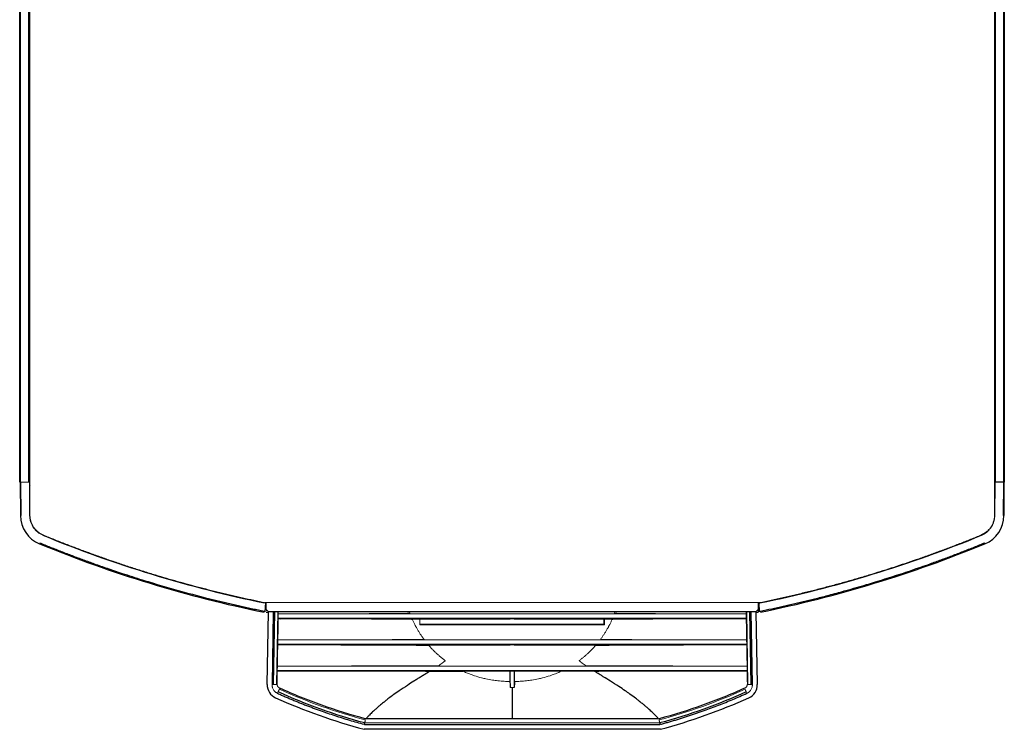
# Paper-space layout '_Top' of a CAD drawing. Header units: millimetres. Extents: x 148 to 468, y -947 to -485.
# Tile 1 of 3: x 148 to 468, y -947 to -716. Entities that reach past the tile are written whole.
import ezdxf

# ---------------------------------------------------------------- set-up
doc = ezdxf.new("R2010")
doc.units = ezdxf.units.MM

psp = doc.layouts.new('_Top')

# ---------------------------------------------------------------- linework, layer by layer
at = {"color": 7, "linetype": 'Continuous', "lineweight": 25}
for p, q in [((148.16, -866.8), (148.16, -521)), ((148.41, -866.8), (148.41, -521)), ((151.16, -866.8), (151.16, -521)), ((465.3, -521), (465.3, -866.8)), ((468.05, -521), (468.05, -866.8)), ((468.3, -521), (468.3, -866.8)), ((151.16, -743.82), (151.56, -743.81)), ((465.04, -743.82), (465.3, -743.82)), ((148.3, -866.8), (148.4, -877.73)), ((148.65, -877.72), (148.55, -866.8)), ((468.3, -866.8), (465.1, -866.8)), ((468.05, -866.8), (467.95, -877.72)), ((468.2, -877.73), (468.3, -866.8)), ((228.05, -906.16), (227.9, -909)), ((228.62, -932.7), (229.04, -909.04)), ((387.55, -909.05), (229.05, -909.05)), ((384.96, -932.73), (384.54, -909.05)), ((387.56, -909.04), (387.98, -932.7)), ((388.54, -908.53), (388.07, -908.53)), ((388.7, -909), (388.55, -906.16)), ((384.39, -911.19), (232.21, -911.19)), ((278.3, -913.1), (338.13, -913.1)), ((338.3, -913.3), (278.3, -913.3)), ((232.86, -918.19), (232.86, -918.19)), ((233.1, -918.19), (233.1, -918.19)), ((383.5, -918.19), (383.5, -918.19)), ((383.74, -918.19), (383.74, -918.19)), ((384.53, -919.69), (232.07, -919.69)), ((384.68, -928.19), (231.92, -928.19)), ((232.72, -926.69), (232.72, -926.69)), ((232.95, -926.69), (232.95, -926.69)), ((307.64, -928.29), (307.55, -928.38)), ((308.96, -928.29), (309.05, -928.38)), ((383.65, -926.69), (383.65, -926.69)), ((383.88, -926.69), (383.88, -926.69)), ((356.49, -947.27), (260.11, -947.27)), ((260.32, -945.68), (356.28, -945.68))]:
    psp.add_line(p, q, dxfattribs=at)
at = {"color": 144, "linetype": 'Continuous', "lineweight": 18}
for p, q in [((151.5, -520.98), (151.5, -877.59)), ((465.1, -877.59), (465.1, -521.07)), ((151.16, -759.34), (151.5, -759.34)), ((465.1, -759.34), (465.3, -759.34)), ((151.5, -838.7), (151.16, -838.7)), ((465.3, -838.7), (465.1, -838.7)), ((151.16, -854.9), (151.5, -854.91)), ((465.1, -854.9), (465.3, -854.9)), ((151.5, -866.8), (148.16, -866.8)), ((151.3, -866.8), (151.4, -877.7)), ((151.5, -867.2), (151.3, -867.2)), ((465.1, -866.95), (465.3, -866.95)), ((465.3, -867.2), (465.1, -867.2)), ((465.2, -877.7), (465.3, -866.8)), ((151.5, -869.55), (151.32, -869.55)), ((151.38, -870.45), (151.56, -870.35)), ((465.28, -869.55), (465.1, -869.55)), ((465.27, -870.44), (465.1, -870.44)), ((465.27, -870.45), (465.1, -870.45)), ((465.1, -872.24), (465.25, -872.24)), ((456.98, -885.57), (456.98, -885.62)), ((227.95, -906.05), (388.65, -906.05)), ((228.3, -908.3), (228.3, -906.05)), ((229.05, -909.05), (228.3, -908.3)), ((228.3, -908.74), (228.74, -908.74)), ((232.06, -909.05), (231.64, -932.73)), ((232.24, -909.69), (232.25, -909.05)), ((274.9, -909.05), (275.05, -909.51)), ((341.7, -909.05), (341.55, -909.51)), ((384.36, -909.69), (384.35, -909.05)), ((388.3, -908.3), (387.55, -909.05)), ((387.86, -908.74), (388.3, -908.74)), ((388.3, -906.05), (388.3, -908.3)), ((388.31, -908.53), (388.3, -909.23)), ((229.03, -909.23), (228.3, -909.23)), ((232.21, -911.4), (232.01, -911.4)), ((232.02, -911.33), (233.22, -911.33)), ((232.21, -911.19), (232.24, -909.69)), ((232.24, -909.69), (384.36, -909.69)), ((232.98, -911.4), (233.22, -911.33)), ((275.79, -911.38), (307.55, -911.38)), ((278.3, -913.3), (278.3, -911.38)), ((307.55, -911.38), (307.64, -911.29)), ((307.62, -911.3), (308.98, -911.3)), ((307.64, -911.29), (308.96, -911.29)), ((308.96, -911.29), (309.05, -911.38)), ((309.05, -911.38), (340.81, -911.38)), ((338.13, -911.38), (338.13, -913.1)), ((338.3, -911.38), (338.3, -913.3)), ((384.16, -909.69), (384.16, -909.69)), ((384.36, -909.69), (384.39, -911.19)), ((388.3, -909.23), (387.57, -909.23)), ((338.13, -913.1), (338.3, -913.3)), ((232.07, -919.69), (232.09, -918.19)), ((232.09, -918.19), (384.51, -918.19)), ((384.31, -918.19), (384.31, -918.19)), ((384.51, -918.19), (384.53, -919.69)), ((281.12, -919.88), (307.55, -919.88)), ((307.55, -919.88), (307.64, -919.79)), ((307.64, -919.79), (308.96, -919.79)), ((308.96, -919.79), (309.05, -919.88)), ((309.05, -919.88), (335.48, -919.88)), ((231.92, -928.19), (231.94, -926.69)), ((231.94, -926.69), (384.66, -926.69)), ((292.35, -928.38), (307.55, -928.38)), ((307.55, -928.38), (307.55, -931.7)), ((307.64, -928.29), (308.96, -928.29)), ((307.64, -933.69), (307.64, -928.29)), ((308.96, -928.29), (308.96, -933.69)), ((309.05, -928.38), (324.25, -928.38)), ((309.05, -931.7), (309.05, -928.38)), ((384.46, -926.69), (384.46, -926.69)), ((384.66, -926.69), (384.68, -928.19)), ((384.96, -932.73), (384.76, -932.46)), ((356.22, -945.2), (260.38, -945.2))]:
    psp.add_line(p, q, dxfattribs=at)
at = {"color": 8, "linetype": 'Continuous', "lineweight": 25}
for p, q in [((151.56, -740.9), (151.16, -740.9)), ((465.3, -740.9), (465.04, -740.9)), ((230.62, -909.05), (230.21, -932.73)), ((230.68, -932.73), (231.09, -909.05)), ((385.5, -909.05), (385.92, -932.73)), ((386.39, -932.73), (385.98, -909.05))]:
    psp.add_line(p, q, dxfattribs=at)
at = {"color": 7, "linetype": 'Continuous', "lineweight": 25, "flags": 128}
for points in [[(465.1, -868.35), (465.21, -868.31), (465.29, -868.28)], [(465.1, -868.35), (465.21, -868.31), (465.29, -868.28)], [(308.3, -943.85), (295.59, -943.85), (282.88, -943.85), (271.8, -943.85), (260.71, -943.85)], [(355.89, -943.85), (345.44, -943.85), (334.99, -943.85), (321.65, -943.85), (308.3, -943.85)]]:
    psp.add_lwpolyline(points, dxfattribs=at)
at = {"color": 144, "linetype": 'Continuous', "lineweight": 18, "flags": 128}
for points in [[(232.09, -918.19), (232.15, -914.69), (232.21, -911.19)], [(384.51, -918.19), (384.45, -914.69), (384.39, -911.19)], [(231.94, -926.69), (232, -923.19), (232.07, -919.69)], [(384.66, -926.69), (384.59, -923.19), (384.53, -919.69)]]:
    psp.add_lwpolyline(points, dxfattribs=at)
at = {"color": 7, "linetype": 'Continuous', "lineweight": 25}
for centre, radius, start, end in [((152.48, -867.2), 1.2, 191.879, 215.2475), ((158.39, -877.64), 10, 180.5, 247.6092), ((458.2, -877.64), 10, 292.3908, 359.5), ((308.3, -513.78), 400.53, 247.6092, 258.4056), ((308.3, -513.78), 400.53, 281.5944, 292.3908), ((308.3, -513.78), 403.53, 247.6092, 258.4646), ((308.3, -513.78), 403.53, 281.5354, 292.3908), ((233.25, -932.78), 4.62, 179.0036, 245.6505), ((383.35, -932.78), 4.62, 294.3495, 0.9964), ((308.3, -766.98), 186.61, 245.6457, 255.0367), ((308.3, -766.98), 186.61, 284.9633, 294.3543)]:
    psp.add_arc(centre, radius, start, end, dxfattribs=at)
at = {"color": 144, "linetype": 'Continuous', "lineweight": 18}
for centre, radius, start, end in [((230.45, -922.89), 9.84, 268.5854, 271.3302), ((231.14, -952.7), 19.98, 88.5636, 91.3167), ((385.46, -952.7), 19.98, 88.6833, 91.4364), ((386.15, -922.89), 9.84, 268.6698, 271.4146), ((209.21, -925.15), 25.05, 335.4755, 336.57), ((407.39, -925.15), 25.05, 203.43, 204.5245)]:
    psp.add_arc(centre, radius, start, end, dxfattribs=at)
for points, knots in [([(148.55, -866.8), (148.48, -866.8), (148.42, -866.8), (148.33, -866.8), (148.3, -866.8), (148.3, -866.8)], [0, 0, 0, 0, 0.5, 0.5, 1, 1, 1, 1]), ([(468.3, -866.8), (468.3, -866.8), (468.27, -866.8), (468.18, -866.8), (468.12, -866.8), (468.05, -866.8)], [0, 0, 0, 0, 0.5, 0.5, 1, 1, 1, 1]), ([(151.4, -877.7), (151.4, -877.78), (151.4, -877.95), (151.42, -878.2), (151.44, -878.45), (151.47, -878.7), (151.52, -878.94), (151.57, -879.19), (151.63, -879.43), (151.77, -879.93), (152.05, -880.66), (152.57, -881.57), (153.22, -882.4), (153.86, -882.99), (154.41, -883.4), (154.83, -883.67), (155.27, -883.91), (155.57, -884.04), (155.73, -884.11)], [0, 0, 0, 0, 0.030711, 0.061306, 0.091824, 0.122305, 0.152788, 0.183312, 0.213918, 0.244643, 0.372299, 0.500019, 0.627675, 0.755395, 0.816692, 0.877681, 0.938679, 1, 1, 1, 1]), ([(151.5, -877.59), (151.5, -877.67), (151.5, -877.84), (151.52, -878.09), (151.54, -878.34), (151.57, -878.59), (151.61, -878.83), (151.66, -879.08), (151.72, -879.32), (151.86, -879.82), (152.14, -880.55), (152.65, -881.47), (153.3, -882.3), (153.94, -882.89), (154.48, -883.3), (154.9, -883.57), (155.34, -883.81), (155.65, -883.95), (155.8, -884.01)], [0, 0, 0, 0, 0.030703, 0.061288, 0.091795, 0.122264, 0.152735, 0.183249, 0.213844, 0.244561, 0.372257, 0.500019, 0.627715, 0.755478, 0.816756, 0.877723, 0.938697, 1, 1, 1, 1]), ([(460.8, -884.01), (460.87, -883.98), (461.03, -883.92), (461.25, -883.81), (461.48, -883.69), (461.69, -883.57), (461.91, -883.44), (462.11, -883.3), (462.32, -883.15), (462.72, -882.83), (463.3, -882.3), (463.95, -881.47), (464.46, -880.55), (464.77, -879.74), (464.94, -879.08), (465.03, -878.59), (465.09, -878.09), (465.1, -877.75), (465.1, -877.59)], [0, 0, 0, 0, 0.030703, 0.061288, 0.091795, 0.122264, 0.152735, 0.183249, 0.213844, 0.244561, 0.372257, 0.500019, 0.627715, 0.755478, 0.816756, 0.877723, 0.938697, 1, 1, 1, 1]), ([(460.87, -884.11), (460.95, -884.08), (461.1, -884.01), (461.33, -883.9), (461.55, -883.79), (461.77, -883.67), (461.98, -883.53), (462.19, -883.4), (462.39, -883.25), (462.8, -882.93), (463.38, -882.4), (464.03, -881.57), (464.55, -880.66), (464.86, -879.85), (465.04, -879.19), (465.13, -878.7), (465.19, -878.2), (465.2, -877.87), (465.2, -877.7)], [0, 0, 0, 0, 0.030711, 0.061306, 0.091824, 0.122305, 0.152788, 0.183312, 0.213918, 0.244643, 0.372299, 0.500019, 0.627675, 0.755395, 0.816692, 0.877681, 0.938679, 1, 1, 1, 1]), ([(155.8, -884.01), (156.42, -884.27), (157.64, -884.77), (159.49, -885.51), (161.34, -886.25), (163.19, -886.97), (165.04, -887.69), (166.9, -888.4), (168.76, -889.09), (170.63, -889.78), (172.49, -890.46), (174.37, -891.13), (176.24, -891.79), (178.12, -892.44), (180, -893.08), (181.88, -893.72), (183.77, -894.34), (185.66, -894.95), (187.56, -895.56), (189.45, -896.15), (191.93, -896.91), (194.97, -897.83), (198.6, -898.88), (202.24, -899.9), (205.89, -900.88), (209.54, -901.83), (213.2, -902.74), (216.88, -903.62), (220.56, -904.47), (224.25, -905.28), (226.71, -905.79), (227.95, -906.05)], [0, 0, 0, 0, 0.026332, 0.0526586, 0.0789803, 0.1052978, 0.1316118, 0.1579229, 0.1842318, 0.2105391, 0.2368455, 0.2631516, 0.289458, 0.3157655, 0.3420746, 0.368386, 0.3947004, 0.4210185, 0.4473407, 0.4736679, 0.5000007, 0.5500267, 0.600035, 0.6500301, 0.7000165, 0.7499985, 0.7999807, 0.8499675, 0.8999633, 0.9499727, 1, 1, 1, 1]), ([(388.65, -906.05), (389.3, -905.92), (390.6, -905.65), (392.55, -905.23), (394.49, -904.81), (396.43, -904.38), (398.37, -903.94), (400.3, -903.48), (402.24, -903.02), (404.17, -902.55), (406.1, -902.07), (408.02, -901.58), (409.94, -901.08), (411.87, -900.57), (413.78, -900.05), (415.7, -899.52), (417.61, -898.99), (419.53, -898.44), (421.43, -897.88), (423.34, -897.31), (425.82, -896.56), (428.85, -895.62), (432.45, -894.47), (436.04, -893.28), (439.61, -892.06), (443.17, -890.8), (446.72, -889.51), (450.26, -888.19), (453.78, -886.83), (457.3, -885.44), (459.63, -884.49), (460.8, -884.01)], [0, 0, 0, 0, 0.026332, 0.052659, 0.07898, 0.105298, 0.131612, 0.157923, 0.184232, 0.210539, 0.236845, 0.263152, 0.289458, 0.315765, 0.342075, 0.368386, 0.3947, 0.421018, 0.447341, 0.473668, 0.500001, 0.550027, 0.600035, 0.65003, 0.700016, 0.749999, 0.799981, 0.849967, 0.899963, 0.949973, 1, 1, 1, 1]), ([(275.05, -909.51), (275, -909.51), (274.92, -909.51), (274.8, -909.52), (274.69, -909.52), (274.56, -909.52), (274.36, -909.52), (274.04, -909.53), (273.6, -909.54), (272.88, -909.55), (271.9, -909.56), (270.32, -909.57), (268.19, -909.59), (264.81, -909.61), (260.25, -909.64), (254.8, -909.66), (249.11, -909.67), (243.52, -909.68), (239.27, -909.69), (236.46, -909.69), (235.29, -909.69), (234.35, -909.69), (233.71, -909.69), (233.16, -909.69), (232.69, -909.69), (232.39, -909.69), (232.24, -909.69)], [0, 0, 0, 0, 0.004852, 0.009029, 0.012617, 0.015691, 0.022669, 0.031381, 0.045749, 0.06282, 0.093802, 0.125584, 0.184456, 0.250527, 0.366895, 0.500302, 0.622237, 0.750198, 0.87503, 0.90625, 0.937481, 0.953224, 0.96873, 0.979935, 0.990351, 1, 1, 1, 1]), ([(275.79, -911.38), (275.85, -911.52), (275.98, -911.81), (276.17, -912.25), (276.38, -912.69), (276.58, -913.09), (276.75, -913.44), (276.9, -913.72), (277.06, -914.03), (277.26, -914.4), (277.59, -914.96), (278.01, -915.65), (278.54, -916.47), (279.07, -917.25), (279.44, -917.76), (279.63, -918.01)], [0, 0, 0, 0, 0.0617707, 0.1241126, 0.1870186, 0.2504864, 0.3004538, 0.3379072, 0.3753416, 0.437701, 0.5000492, 0.6290992, 0.7553966, 0.8790104, 1, 1, 1, 1]), ([(340.81, -911.38), (340.75, -911.52), (340.62, -911.81), (340.43, -912.25), (340.22, -912.69), (340.02, -913.09), (339.85, -913.44), (339.7, -913.72), (339.54, -914.03), (339.34, -914.4), (339.01, -914.96), (338.59, -915.65), (338.06, -916.47), (337.53, -917.25), (337.16, -917.76), (336.97, -918.01)], [0, 0, 0, 0, 0.0617722, 0.1241145, 0.18702, 0.2504864, 0.3004538, 0.3379072, 0.3753416, 0.437701, 0.5000492, 0.6290934, 0.7553889, 0.8790046, 1, 1, 1, 1]), ([(341.55, -909.51), (341.6, -909.51), (341.68, -909.51), (341.8, -909.52), (341.91, -909.52), (342.05, -909.52), (342.24, -909.52), (342.56, -909.53), (343, -909.54), (343.72, -909.55), (344.71, -909.56), (346.28, -909.57), (348.41, -909.59), (351.79, -909.61), (356.34, -909.64), (361.8, -909.66), (367.48, -909.67), (373.08, -909.68), (377.33, -909.69), (380.14, -909.69), (381.31, -909.69), (382.25, -909.69), (382.89, -909.69), (383.44, -909.69), (383.91, -909.69), (384.21, -909.69), (384.36, -909.69)], [0, 0, 0, 0, 0.0048848, 0.0090941, 0.0127129, 0.0158162, 0.0228081, 0.0315186, 0.0458641, 0.0629157, 0.0939274, 0.1257485, 0.1844953, 0.2503845, 0.3667363, 0.5001531, 0.6220875, 0.7500542, 0.8750012, 0.906237, 0.9374793, 0.9532231, 0.9687322, 0.9799361, 0.9903514, 1, 1, 1, 1]), ([(279.63, -918.01), (279.58, -918.01), (279.5, -918.01), (279.37, -918.01), (279.25, -918.02), (279.15, -918.02), (279.03, -918.02), (278.89, -918.02), (278.68, -918.02), (278.45, -918.03), (278.13, -918.03), (277.7, -918.03), (276.91, -918.04), (275.78, -918.05), (274.37, -918.07), (273.23, -918.07), (272.26, -918.08), (271.53, -918.08), (270.86, -918.09), (270.37, -918.09), (270.07, -918.09), (269.84, -918.09), (269.7, -918.09), (269.59, -918.09), (269.53, -918.09), (269.47, -918.09), (269.41, -918.09), (269.35, -918.09), (269.27, -918.1), (269.18, -918.1), (269.05, -918.1), (268.84, -918.1), (268.5, -918.1), (268.09, -918.1), (267.7, -918.1), (267.36, -918.11), (267.1, -918.11), (266.87, -918.11), (266.62, -918.11), (266.19, -918.11), (264.83, -918.12), (261.61, -918.13), (256.65, -918.15), (250.57, -918.17), (245.48, -918.18), (241.33, -918.19), (238.86, -918.19), (236.8, -918.19), (235.26, -918.19), (233.96, -918.19), (233.08, -918.19), (232.57, -918.19), (232.25, -918.19), (232.09, -918.19)], [0, 0, 0, 0, 0.003812, 0.007253, 0.010355, 0.013146, 0.01565, 0.019786, 0.023491, 0.031339, 0.037095, 0.047005, 0.06263, 0.093867, 0.125163, 0.15643, 0.168812, 0.187688, 0.203327, 0.211604, 0.218975, 0.222243, 0.226801, 0.227779, 0.228758, 0.230715, 0.231693, 0.232672, 0.234628, 0.236585, 0.238542, 0.242456, 0.250284, 0.26005, 0.26875, 0.274704, 0.281589, 0.285501, 0.289413, 0.297237, 0.31288, 0.37541, 0.500242, 0.621565, 0.750128, 0.812093, 0.875025, 0.901075, 0.937478, 0.968727, 0.980287, 0.990699, 1, 1, 1, 1]), ([(336.97, -918.01), (337.02, -918.01), (337.1, -918.01), (337.23, -918.01), (337.35, -918.02), (337.46, -918.02), (337.58, -918.02), (337.72, -918.02), (337.93, -918.02), (338.16, -918.03), (338.48, -918.03), (338.91, -918.03), (339.71, -918.04), (340.85, -918.05), (342.14, -918.06), (343.28, -918.07), (344.25, -918.08), (345.1, -918.08), (345.76, -918.09), (346.16, -918.09), (346.4, -918.09), (346.58, -918.09), (346.8, -918.09), (346.95, -918.09), (347.07, -918.09), (347.17, -918.09), (347.26, -918.1), (347.39, -918.1), (347.58, -918.1), (347.82, -918.1), (348.12, -918.1), (348.46, -918.1), (348.77, -918.1), (349.02, -918.1), (349.18, -918.1), (349.36, -918.11), (349.54, -918.11), (349.74, -918.11), (349.99, -918.11), (350.42, -918.11), (351.77, -918.12), (355, -918.13), (359.96, -918.15), (366.03, -918.17), (371.12, -918.18), (375.27, -918.19), (377.75, -918.19), (379.8, -918.19), (381.34, -918.19), (382.64, -918.19), (383.52, -918.19), (384.03, -918.19), (384.35, -918.19), (384.51, -918.19)], [0, 0, 0, 0, 0.003849, 0.007328, 0.010467, 0.013296, 0.015838, 0.019983, 0.023701, 0.031559, 0.037385, 0.047274, 0.063007, 0.09455, 0.125898, 0.148926, 0.169743, 0.188294, 0.20388, 0.211675, 0.213769, 0.21947, 0.223369, 0.227266, 0.229215, 0.231164, 0.233112, 0.235061, 0.239619, 0.244836, 0.250652, 0.258447, 0.266241, 0.270795, 0.274035, 0.276847, 0.281829, 0.285727, 0.289624, 0.29742, 0.313016, 0.375461, 0.50039, 0.621672, 0.750183, 0.812142, 0.875067, 0.901095, 0.937507, 0.968744, 0.980297, 0.990702, 1, 1, 1, 1]), ([(281.12, -919.88), (281.25, -920.02), (281.5, -920.31), (281.88, -920.73), (282.26, -921.14), (282.65, -921.53), (283.03, -921.92), (283.42, -922.3), (283.8, -922.66), (284.19, -923.01), (284.58, -923.36), (284.97, -923.69), (285.35, -924.01), (285.74, -924.32), (286.13, -924.63), (286.39, -924.82), (286.51, -924.92)], [0, 0, 0, 0, 0.077658, 0.15431, 0.229968, 0.30464, 0.378334, 0.451061, 0.52284, 0.593687, 0.663619, 0.73265, 0.800793, 0.868059, 0.934459, 1, 1, 1, 1]), ([(335.48, -919.88), (335.35, -920.02), (335.1, -920.31), (334.72, -920.73), (334.34, -921.14), (333.95, -921.53), (333.57, -921.92), (333.18, -922.3), (332.8, -922.66), (332.41, -923.01), (332.02, -923.36), (331.63, -923.69), (331.25, -924.01), (330.86, -924.32), (330.47, -924.63), (330.21, -924.82), (330.09, -924.92)], [0, 0, 0, 0, 0.07766, 0.154314, 0.229974, 0.304647, 0.378342, 0.45107, 0.522849, 0.593697, 0.663628, 0.732659, 0.8008, 0.868064, 0.934462, 1, 1, 1, 1]), ([(286.51, -924.92), (286.5, -924.94), (286.44, -925), (286.34, -925.1), (286.22, -925.2), (286.1, -925.3), (285.97, -925.4), (285.78, -925.54), (285.44, -925.8), (284.96, -926.15), (284.54, -926.43), (284.36, -926.56)], [0, 0, 0, 0, 0.036429, 0.108926, 0.168811, 0.227968, 0.293931, 0.363677, 0.505651, 0.775101, 1, 1, 1, 1]), ([(330.09, -924.92), (330.11, -924.95), (330.17, -925.01), (330.3, -925.14), (330.47, -925.27), (330.63, -925.4), (330.82, -925.54), (331.17, -925.81), (331.66, -926.16), (332.07, -926.44), (332.24, -926.56)], [0, 0, 0, 0, 0.04171, 0.123588, 0.227882, 0.294102, 0.363501, 0.505339, 0.796652, 1, 1, 1, 1]), ([(231.84, -932.55), (231.84, -932.37), (231.85, -932.19), (231.85, -931.83), (231.86, -931.64), (231.87, -931.1), (231.87, -930.74), (231.89, -929.65), (231.91, -928.92), (231.92, -928.19)], [0, 0, 0, 0, 0.125, 0.125, 0.25, 0.25, 0.5, 0.5, 1, 1, 1, 1]), ([(284.36, -926.56), (284.19, -926.56), (283.85, -926.56), (283.33, -926.56), (282.8, -926.57), (282.26, -926.57), (281.71, -926.57), (281.14, -926.58), (280.55, -926.58), (279.96, -926.59), (279.35, -926.59), (278.72, -926.59), (278.08, -926.6), (277.43, -926.6), (276.76, -926.6), (276.08, -926.6), (275.38, -926.61), (274.66, -926.61), (273.93, -926.61), (273.18, -926.62), (272.41, -926.62), (270.87, -926.63), (268.52, -926.63), (265.3, -926.64), (261.94, -926.65), (258.58, -926.66), (255.21, -926.66), (252.45, -926.67), (250.21, -926.67), (249.04, -926.67), (248.35, -926.68), (248.18, -926.68), (248.04, -926.67), (247.91, -926.68), (247.52, -926.68), (246.89, -926.68), (246.21, -926.68), (245.65, -926.68), (245.24, -926.68), (244.82, -926.68), (244.41, -926.68), (243.99, -926.68), (243.49, -926.68), (242.8, -926.68), (241.14, -926.69), (239.15, -926.69), (237.33, -926.69), (236.22, -926.69), (235.11, -926.69), (234, -926.69), (233.13, -926.69), (232.57, -926.69), (232.18, -926.69), (231.94, -926.69)], [0, 0, 0, 0, 0.010349, 0.020882, 0.031613, 0.042546, 0.053686, 0.065035, 0.0766, 0.08839, 0.10041, 0.112669, 0.125174, 0.137932, 0.150951, 0.164238, 0.177801, 0.191645, 0.205779, 0.220207, 0.234938, 0.249977, 0.308788, 0.370081, 0.433835, 0.499978, 0.561085, 0.624914, 0.656015, 0.687402, 0.691308, 0.695215, 0.696575, 0.699122, 0.703029, 0.718658, 0.734288, 0.741845, 0.749919, 0.757735, 0.765551, 0.773384, 0.781183, 0.793758, 0.812441, 0.874939, 0.906189, 0.91522, 0.937444, 0.968711, 0.97786, 0.986595, 1, 1, 1, 1]), ([(292.35, -928.38), (292.51, -928.45), (292.87, -928.62), (293.48, -928.88), (294.2, -929.17), (295.05, -929.49), (296.44, -929.98), (298.02, -930.44), (299.99, -930.91), (301.75, -931.23), (303.39, -931.45), (304.66, -931.57), (305.66, -931.64), (306.62, -931.69), (307.25, -931.7), (307.55, -931.7)], [0, 0, 0, 0, 0.034347, 0.076429, 0.126313, 0.184085, 0.249849, 0.408227, 0.499081, 0.636947, 0.749579, 0.816448, 0.880514, 0.941765, 1, 1, 1, 1]), ([(324.25, -928.38), (324.09, -928.45), (323.71, -928.62), (323.1, -928.89), (322.37, -929.18), (321.53, -929.5), (320.11, -929.99), (318.54, -930.45), (316.57, -930.91), (314.86, -931.23), (313.21, -931.45), (311.94, -931.57), (310.94, -931.64), (309.98, -931.69), (309.35, -931.7), (309.05, -931.7)], [0, 0, 0, 0, 0.035429, 0.078058, 0.127952, 0.185191, 0.24987, 0.415618, 0.498796, 0.636665, 0.749281, 0.816236, 0.880381, 0.941702, 1, 1, 1, 1]), ([(332.24, -926.56), (332.41, -926.56), (332.75, -926.56), (333.27, -926.56), (333.8, -926.57), (334.34, -926.57), (334.9, -926.57), (335.47, -926.58), (336.05, -926.58), (336.65, -926.59), (337.26, -926.59), (337.88, -926.59), (338.52, -926.6), (339.17, -926.6), (339.84, -926.6), (340.52, -926.6), (341.22, -926.61), (341.94, -926.61), (342.67, -926.61), (343.42, -926.62), (344.18, -926.62), (345.72, -926.63), (348.08, -926.63), (351.3, -926.64), (354.66, -926.65), (358.02, -926.66), (361.39, -926.66), (364.15, -926.67), (366.38, -926.67), (367.56, -926.67), (368.25, -926.68), (368.42, -926.68), (368.56, -926.67), (368.69, -926.68), (369.08, -926.68), (369.71, -926.68), (370.39, -926.68), (370.94, -926.68), (371.36, -926.68), (371.78, -926.68), (372.19, -926.68), (372.61, -926.68), (373.1, -926.68), (373.79, -926.68), (375.45, -926.69), (377.45, -926.69), (379.27, -926.69), (380.38, -926.69), (381.49, -926.69), (382.6, -926.69), (383.47, -926.69), (384.03, -926.69), (384.42, -926.69), (384.66, -926.69)], [0, 0, 0, 0, 0.010363, 0.020907, 0.031647, 0.042588, 0.053733, 0.065085, 0.076652, 0.088441, 0.100458, 0.112712, 0.125209, 0.137957, 0.150963, 0.164235, 0.177779, 0.191603, 0.205713, 0.220115, 0.234815, 0.249821, 0.308705, 0.370033, 0.433779, 0.499864, 0.560984, 0.624877, 0.655759, 0.687384, 0.69129, 0.695197, 0.696568, 0.699104, 0.703011, 0.718638, 0.734266, 0.741823, 0.749894, 0.757708, 0.765522, 0.773354, 0.781151, 0.793712, 0.812406, 0.874912, 0.906178, 0.915213, 0.93745, 0.968724, 0.977869, 0.986604, 1, 1, 1, 1]), ([(384.76, -932.55), (384.76, -932.37), (384.75, -932.19), (384.75, -931.83), (384.74, -931.64), (384.73, -931.1), (384.73, -930.74), (384.71, -929.65), (384.69, -928.92), (384.68, -928.19)], [0, 0, 0, 0, 0.125, 0.125, 0.25, 0.25, 0.5, 0.5, 1, 1, 1, 1]), ([(230.21, -932.73), (230.21, -932.78), (230.21, -932.9), (230.22, -933.07), (230.24, -933.24), (230.27, -933.41), (230.34, -933.67), (230.46, -934.01), (230.67, -934.41), (230.94, -934.77), (231.22, -935.05), (231.49, -935.26), (231.74, -935.42), (231.91, -935.5), (232, -935.55)], [0, 0, 0, 0, 0.0490557, 0.0978957, 0.1466789, 0.195565, 0.2447125, 0.3722255, 0.5000275, 0.6275359, 0.7553425, 0.8369508, 0.9182562, 1, 1, 1, 1]), ([(232.67, -933.86), (232.64, -933.84), (232.57, -933.81), (232.47, -933.75), (232.36, -933.67), (232.26, -933.58), (232.16, -933.46), (232.06, -933.32), (231.96, -933.15), (231.89, -932.94), (231.85, -932.74), (231.84, -932.6), (231.84, -932.55)], [0, 0, 0, 0, 0.0647259, 0.1369097, 0.216509, 0.3035383, 0.398046, 0.5001837, 0.6179206, 0.7495206, 0.9114631, 1, 1, 1, 1]), ([(232.19, -935.11), (232.2, -935.08), (232.22, -935.03), (232.28, -934.9), (232.31, -934.83), (232.39, -934.66), (232.43, -934.57), (232.51, -934.39), (232.55, -934.3), (232.59, -934.22)], [0, 0, 0, 0, 0.25, 0.25, 0.5, 0.5, 0.75, 0.75, 1, 1, 1, 1]), ([(383.93, -933.86), (383.96, -933.84), (384.03, -933.81), (384.13, -933.75), (384.24, -933.67), (384.34, -933.58), (384.44, -933.46), (384.54, -933.32), (384.64, -933.15), (384.71, -932.94), (384.75, -932.74), (384.76, -932.6), (384.76, -932.55)], [0, 0, 0, 0, 0.064765, 0.136971, 0.216577, 0.303598, 0.398083, 0.500185, 0.618041, 0.749521, 0.911476, 1, 1, 1, 1]), ([(384.41, -935.11), (384.4, -935.08), (384.38, -935.03), (384.32, -934.9), (384.29, -934.83), (384.21, -934.66), (384.17, -934.57), (384.09, -934.39), (384.05, -934.3), (384.01, -934.22)], [0, 0, 0, 0, 0.25, 0.25, 0.5, 0.5, 0.75, 0.75, 1, 1, 1, 1]), ([(384.6, -935.55), (384.66, -935.52), (384.76, -935.47), (384.91, -935.39), (385.06, -935.29), (385.2, -935.19), (385.4, -935.03), (385.66, -934.77), (385.93, -934.41), (386.14, -934.01), (386.27, -933.63), (386.35, -933.3), (386.39, -933.01), (386.39, -932.82), (386.39, -932.73)], [0, 0, 0, 0, 0.049056, 0.097896, 0.146679, 0.195565, 0.244712, 0.372226, 0.500028, 0.627536, 0.755343, 0.836951, 0.918256, 1, 1, 1, 1]), ([(260.38, -945.2), (260.38, -945.19), (260.39, -945.17), (260.39, -945.12), (260.4, -945.07), (260.41, -945), (260.42, -944.92), (260.43, -944.82), (260.45, -944.7), (260.47, -944.54), (260.49, -944.38), (260.5, -944.28), (260.51, -944.25)], [0, 0, 0, 0, 0.072897, 0.150387, 0.232308, 0.318384, 0.408215, 0.501274, 0.613731, 0.751573, 0.915775, 1, 1, 1, 1]), ([(356.09, -944.25), (356.09, -944.27), (356.1, -944.32), (356.11, -944.42), (356.13, -944.56), (356.15, -944.7), (356.17, -944.85), (356.19, -945), (356.21, -945.13), (356.21, -945.18), (356.22, -945.2)], [0, 0, 0, 0, 0.047786, 0.129727, 0.248722, 0.386583, 0.499148, 0.681824, 0.849681, 1, 1, 1, 1])]:
    psp.add_open_spline(points, degree=3, knots=knots, dxfattribs=at)
at = {"color": 7, "linetype": 'Continuous', "lineweight": 25}
for points, knots in [([(227.65, -908.91), (227.03, -908.78), (225.78, -908.53), (223.91, -908.13), (222.05, -907.73), (220.18, -907.31), (218.32, -906.89), (216.46, -906.46), (214.6, -906.02), (212.74, -905.57), (210.89, -905.12), (206.56, -904.03), (199.8, -902.23), (192.82, -900.19), (186.74, -898.31), (182.07, -896.81), (176.89, -895.06), (172.69, -893.58), (168.91, -892.21), (165.33, -890.87), (161.77, -889.5), (158.22, -888.1), (155.86, -887.13), (154.68, -886.65)], [0, 0, 0, 0, 0.02501, 0.050017, 0.075023, 0.100026, 0.125027, 0.150026, 0.175023, 0.200018, 0.22501, 0.25, 0.375081, 0.499998, 0.535141, 0.625032, 0.692445, 0.749997, 0.800016, 0.850026, 0.900027, 0.950018, 1, 1, 1, 1]), ([(461.92, -886.65), (461.33, -886.9), (460.15, -887.38), (458.38, -888.09), (456.6, -888.8), (454.83, -889.5), (453.04, -890.19), (451.26, -890.87), (449.47, -891.54), (447.68, -892.21), (445.89, -892.86), (441.69, -894.37), (435.07, -896.65), (428.15, -898.86), (422.05, -900.69), (417.35, -902.05), (412.07, -903.49), (407.75, -904.61), (403.86, -905.58), (400.14, -906.47), (396.42, -907.32), (392.69, -908.14), (390.19, -908.65), (388.95, -908.91)], [0, 0, 0, 0, 0.02501, 0.050017, 0.075023, 0.100026, 0.125027, 0.150026, 0.175023, 0.200018, 0.22501, 0.25, 0.375081, 0.499998, 0.535141, 0.625032, 0.692446, 0.749997, 0.800016, 0.850026, 0.900027, 0.950018, 1, 1, 1, 1]), ([(232.21, -911.19), (234.12, -911.19), (236.02, -911.19), (239.82, -911.2), (241.72, -911.2), (245.5, -911.21), (249.28, -911.21), (253.03, -911.22), (256.77, -911.23), (258.64, -911.24), (262.33, -911.26), (264.16, -911.27), (266.86, -911.28), (267.75, -911.29), (269.51, -911.3), (270.38, -911.31), (272.07, -911.32), (272.89, -911.33), (274.04, -911.35), (274.41, -911.35), (274.95, -911.36), (275.12, -911.36), (275.47, -911.37), (275.63, -911.37), (275.79, -911.38)], [0, 0, 0, 0, 0.125, 0.125, 0.25, 0.25, 0.375, 0.5, 0.5, 0.625, 0.625, 0.75, 0.75, 0.8125, 0.8125, 0.875, 0.875, 0.9375, 0.9375, 0.96875, 0.96875, 0.984375, 0.984375, 1, 1, 1, 1]), ([(340.81, -911.38), (340.97, -911.37), (341.13, -911.37), (341.48, -911.36), (341.65, -911.36), (342.19, -911.35), (342.56, -911.35), (343.33, -911.34), (343.73, -911.33), (344.54, -911.32), (344.96, -911.32), (346.22, -911.31), (347.09, -911.3), (348.85, -911.29), (349.74, -911.28), (352.44, -911.27), (354.27, -911.26), (357.96, -911.24), (359.82, -911.23), (363.56, -911.22), (365.43, -911.22), (369.2, -911.21), (371.1, -911.21), (374.89, -911.2), (376.78, -911.2), (380.58, -911.19), (382.48, -911.19), (384.39, -911.19)], [0, 0, 0, 0, 0.015625, 0.015625, 0.03125, 0.03125, 0.0625, 0.0625, 0.09375, 0.09375, 0.125, 0.125, 0.1875, 0.1875, 0.25, 0.25, 0.375, 0.375, 0.5, 0.5, 0.625, 0.625, 0.75, 0.75, 0.875, 0.875, 1, 1, 1, 1]), ([(232.07, -919.69), (234.18, -919.69), (236.3, -919.69), (240.52, -919.7), (242.63, -919.7), (248.95, -919.71), (253.14, -919.72), (258.33, -919.74), (259.37, -919.74), (260.92, -919.75), (261.44, -919.75), (262.47, -919.76), (262.98, -919.76), (264.01, -919.76), (264.52, -919.76), (265.3, -919.77), (265.56, -919.77), (266.07, -919.77), (266.33, -919.77), (267.62, -919.78), (268.65, -919.78), (270.69, -919.79), (271.71, -919.8), (273.72, -919.81), (274.71, -919.81), (276.65, -919.83), (277.6, -919.84), (278.97, -919.85), (279.41, -919.85), (280.07, -919.86), (280.29, -919.86), (280.72, -919.87), (280.93, -919.87), (281.12, -919.88)], [0, 0, 0, 0, 0.125, 0.125, 0.25, 0.25, 0.5, 0.5, 0.5625, 0.5625, 0.59375, 0.59375, 0.625, 0.625, 0.65625, 0.65625, 0.671875, 0.671875, 0.6875, 0.6875, 0.75, 0.75, 0.8125, 0.8125, 0.875, 0.875, 0.9375, 0.9375, 0.96875, 0.96875, 0.984375, 0.984375, 1, 1, 1, 1]), ([(335.48, -919.88), (335.67, -919.87), (335.88, -919.87), (336.3, -919.86), (336.52, -919.86), (337.17, -919.85), (337.61, -919.85), (338.53, -919.84), (339, -919.84), (339.95, -919.83), (340.43, -919.82), (341.9, -919.81), (342.89, -919.81), (344.9, -919.8), (345.92, -919.79), (347.96, -919.78), (348.99, -919.78), (350.28, -919.77), (350.53, -919.77), (351.05, -919.77), (351.31, -919.77), (352.09, -919.76), (352.6, -919.76), (353.63, -919.76), (354.14, -919.76), (355.17, -919.75), (355.69, -919.75), (357.24, -919.74), (358.27, -919.74), (361.39, -919.73), (363.48, -919.72), (367.66, -919.71), (369.76, -919.71), (373.97, -919.7), (376.08, -919.7), (380.3, -919.69), (382.42, -919.69), (384.53, -919.69)], [0, 0, 0, 0, 0.015625, 0.015625, 0.03125, 0.03125, 0.0625, 0.0625, 0.09375, 0.09375, 0.125, 0.125, 0.1875, 0.1875, 0.25, 0.25, 0.3125, 0.3125, 0.328125, 0.328125, 0.34375, 0.34375, 0.375, 0.375, 0.40625, 0.40625, 0.4375, 0.4375, 0.5, 0.5, 0.625, 0.625, 0.75, 0.75, 0.875, 0.875, 1, 1, 1, 1]), ([(231.92, -928.19), (232.96, -928.19), (234.01, -928.19), (236.1, -928.19), (237.14, -928.2), (239.23, -928.2), (240.27, -928.2), (241.83, -928.2), (242.36, -928.2), (243.4, -928.2), (243.92, -928.2), (245.48, -928.2), (246.53, -928.21), (248.61, -928.21), (249.65, -928.21), (252.78, -928.21), (254.86, -928.22), (259.02, -928.22), (261.1, -928.23), (265.24, -928.24), (267.31, -928.24), (271.44, -928.25), (273.49, -928.26), (277.57, -928.28), (279.59, -928.29), (281.6, -928.3)], [0, 0, 0, 0, 0.0625, 0.0625, 0.125, 0.125, 0.1875, 0.1875, 0.21875, 0.21875, 0.25, 0.25, 0.3125, 0.3125, 0.375, 0.375, 0.5, 0.5, 0.625, 0.625, 0.75, 0.75, 0.875, 0.875, 1, 1, 1, 1]), ([(281.6, -928.3), (281.56, -928.32), (281.5, -928.36), (281.41, -928.41), (281.32, -928.47), (281.15, -928.59), (280.96, -928.72), (280.74, -928.87), (280.5, -929.02), (280.14, -929.25), (279.46, -929.67), (278.52, -930.24), (277.4, -930.94), (275.98, -931.83), (274.03, -933.08), (271.8, -934.57), (269.78, -935.98), (268.45, -936.95), (267.65, -937.56), (267.25, -937.87), (266.98, -938.1), (266.74, -938.31), (266.11, -938.81), (265.31, -939.46), (264.32, -940.31), (263.58, -940.97), (262.75, -941.74), (262, -942.49), (261.28, -943.25), (260.89, -943.67), (260.71, -943.85)], [0, 0, 0, 0, 0.0055049, 0.0094598, 0.0123752, 0.0192541, 0.0346148, 0.0411451, 0.0518568, 0.0693586, 0.0936568, 0.1487052, 0.2008147, 0.2499773, 0.3456303, 0.4696077, 0.5578356, 0.6256876, 0.6548271, 0.6712927, 0.6829595, 0.6946423, 0.7073009, 0.7727354, 0.8100919, 0.8541153, 0.8832232, 0.9364591, 0.9715121, 1, 1, 1, 1]), ([(281.6, -928.3), (282.55, -928.3), (283.49, -928.3), (285.36, -928.32), (286.28, -928.32), (288.09, -928.33), (288.99, -928.34), (290.29, -928.35), (290.72, -928.36), (291.55, -928.37), (291.95, -928.37), (292.35, -928.38)], [0, 0, 0, 0, 0.25, 0.25, 0.5, 0.5, 0.75, 0.75, 0.875, 0.875, 1, 1, 1, 1]), ([(335, -928.3), (334.05, -928.3), (333.11, -928.3), (331.24, -928.32), (330.32, -928.32), (328.51, -928.33), (327.61, -928.34), (326.31, -928.35), (325.88, -928.36), (325.05, -928.37), (324.65, -928.37), (324.25, -928.38)], [0, 0, 0, 0, 0.25, 0.25, 0.5, 0.5, 0.75, 0.75, 0.875, 0.875, 1, 1, 1, 1]), ([(335, -928.3), (337.01, -928.29), (339.03, -928.28), (343.11, -928.26), (345.17, -928.25), (349.29, -928.24), (351.36, -928.24), (355.5, -928.23), (357.58, -928.22), (361.74, -928.22), (363.82, -928.21), (366.94, -928.21), (367.99, -928.21), (370.07, -928.21), (371.11, -928.2), (372.68, -928.2), (373.2, -928.2), (374.24, -928.2), (374.76, -928.2), (376.33, -928.2), (377.37, -928.2), (379.46, -928.2), (380.5, -928.19), (382.59, -928.19), (383.64, -928.19), (384.68, -928.19)], [0, 0, 0, 0, 0.125, 0.125, 0.25, 0.25, 0.375, 0.375, 0.5, 0.5, 0.625, 0.625, 0.6875, 0.6875, 0.75, 0.75, 0.78125, 0.78125, 0.8125, 0.8125, 0.875, 0.875, 0.9375, 0.9375, 1, 1, 1, 1]), ([(355.89, -943.85), (355.79, -943.75), (355.56, -943.51), (355.17, -943.09), (354.71, -942.6), (354.02, -941.91), (353.16, -941.1), (352.25, -940.29), (351.41, -939.57), (350.74, -939.01), (350.23, -938.6), (349.97, -938.4), (349.86, -938.31), (349.76, -938.22), (349.6, -938.08), (349.35, -937.88), (348.95, -937.56), (348.01, -936.84), (346.68, -935.88), (344.85, -934.6), (342.76, -933.2), (340.36, -931.67), (338.36, -930.42), (337.02, -929.59), (336.33, -929.16), (335.92, -928.91), (335.64, -928.72), (335.45, -928.59), (335.28, -928.47), (335.19, -928.41), (335.11, -928.36), (335.04, -928.32), (335, -928.3)], [0, 0, 0, 0, 0.015725, 0.036893, 0.06355, 0.090673, 0.145812, 0.194686, 0.227175, 0.26885, 0.292674, 0.300798, 0.305353, 0.308647, 0.316927, 0.328702, 0.344764, 0.374271, 0.462233, 0.530359, 0.628442, 0.75003, 0.860627, 0.906349, 0.938932, 0.95884, 0.965308, 0.98075, 0.987605, 0.990527, 0.993839, 1, 1, 1, 1]), ([(260.54, -943.85), (255.77, -942.57), (251.05, -941.09), (244.07, -938.59), (241.77, -937.71), (237.19, -935.85), (234.92, -934.88), (232.67, -933.86)], [0, 0, 0, 0, 0.5, 0.5, 0.75, 0.75, 1, 1, 1, 1]), ([(307.55, -931.7), (307.57, -931.85), (307.58, -932.09), (307.6, -932.59), (307.61, -932.78), (307.62, -933.2), (307.63, -933.44), (307.64, -933.69)], [0, 0, 0, 0, 0.5, 0.5, 0.75, 0.75, 1, 1, 1, 1]), ([(308.3, -933.69), (308.3, -933.74), (308.3, -933.87), (308.3, -934.09), (308.3, -934.36), (308.3, -934.71), (308.3, -935.12), (308.3, -935.94), (308.3, -936.91), (308.3, -937.92), (308.3, -938.51), (308.3, -939.01), (308.3, -939.54), (308.3, -940.08), (308.3, -940.64), (308.3, -941.23), (308.3, -941.84), (308.3, -942.48), (308.3, -943.15), (308.3, -943.62), (308.3, -943.85)], [0, 0, 0, 0, 0.024168, 0.054996, 0.092397, 0.13633, 0.186816, 0.243981, 0.419792, 0.49283, 0.538497, 0.584767, 0.631768, 0.679631, 0.728512, 0.778639, 0.830307, 0.884041, 0.94042, 1, 1, 1, 1]), ([(309.05, -931.7), (309.03, -931.85), (309.02, -932.09), (309, -932.59), (308.99, -932.78), (308.98, -933.2), (308.97, -933.44), (308.96, -933.69)], [0, 0, 0, 0, 0.5, 0.5, 0.75, 0.75, 1, 1, 1, 1]), ([(383.93, -933.86), (381.68, -934.88), (379.41, -935.85), (374.83, -937.71), (372.52, -938.59), (365.55, -941.09), (360.83, -942.57), (356.06, -943.85)], [0, 0, 0, 0, 0.25, 0.25, 0.5, 0.5, 1, 1, 1, 1]), ([(232, -935.55), (232.41, -935.73), (233.24, -936.1), (234.48, -936.65), (235.73, -937.19), (236.98, -937.72), (238.24, -938.24), (239.5, -938.75), (240.77, -939.25), (242.03, -939.74), (243.31, -940.22), (244.58, -940.7), (246.22, -941.29), (248.22, -941.99), (250.58, -942.78), (252.96, -943.55), (255.34, -944.28), (257.73, -944.98), (259.34, -945.41), (260.14, -945.63)], [0, 0, 0, 0, 0.0454543, 0.0909013, 0.1363435, 0.1817833, 0.2272231, 0.2726655, 0.3181128, 0.3635676, 0.4090323, 0.4545094, 0.5000013, 0.5833856, 0.6667292, 0.7500473, 0.833355, 0.9166675, 1, 1, 1, 1]), ([(356.46, -945.63), (356.9, -945.52), (357.77, -945.28), (359.08, -944.91), (360.39, -944.53), (361.69, -944.14), (362.99, -943.75), (364.29, -943.34), (365.59, -942.92), (366.88, -942.5), (368.17, -942.06), (369.45, -941.62), (371.09, -941.03), (373.08, -940.31), (375.41, -939.42), (377.73, -938.5), (380.04, -937.55), (382.33, -936.57), (383.85, -935.89), (384.6, -935.55)], [0, 0, 0, 0, 0.045458, 0.090907, 0.136351, 0.181792, 0.227233, 0.272675, 0.318122, 0.363575, 0.409038, 0.454512, 0.500001, 0.583381, 0.666722, 0.750039, 0.833348, 0.916663, 1, 1, 1, 1]), ([(260.26, -945.17), (260.25, -945.2), (260.24, -945.26), (260.2, -945.43), (260.17, -945.53), (260.14, -945.62)], [0, 0, 0, 0, 0.5, 0.5, 1, 1, 1, 1]), ([(356.46, -945.62), (356.43, -945.53), (356.4, -945.43), (356.36, -945.26), (356.35, -945.2), (356.34, -945.17)], [0, 0, 0, 0, 0.5, 0.5, 1, 1, 1, 1])]:
    psp.add_open_spline(points, degree=3, knots=knots, dxfattribs=at)
at = {"color": 144, "linetype": 'Continuous', "lineweight": 18}
for points in [[(260.51, -944.23), (250.95, -941.65), (241.6, -938.3), (232.59, -934.22)], [(307.64, -933.69), (307.86, -933.69), (308.08, -933.69), (308.3, -933.69)], [(308.96, -933.69), (308.74, -933.69), (308.52, -933.69), (308.3, -933.69)], [(384.01, -934.22), (375, -938.3), (365.65, -941.65), (356.09, -944.23)], [(260.51, -944.25), (260.51, -944.24), (260.51, -944.23), (260.51, -944.23)], [(355.89, -943.85), (355.95, -943.85), (356, -943.85), (356.06, -943.85)], [(356.09, -944.23), (356.09, -944.23), (356.09, -944.24), (356.09, -944.25)]]:
    psp.add_open_spline(points, degree=3, dxfattribs=at)
at = {"color": 7, "linetype": 'Continuous', "lineweight": 25}
for points in [[(260.26, -945.17), (250.68, -942.59), (241.24, -939.2), (232.19, -935.11)], [(384.41, -935.11), (375.36, -939.2), (365.92, -942.59), (356.34, -945.17)], [(260.71, -943.85), (260.65, -943.85), (260.6, -943.85), (260.54, -943.85)]]:
    psp.add_open_spline(points, degree=3, dxfattribs=at)

doc.saveas('drawing.dxf')
